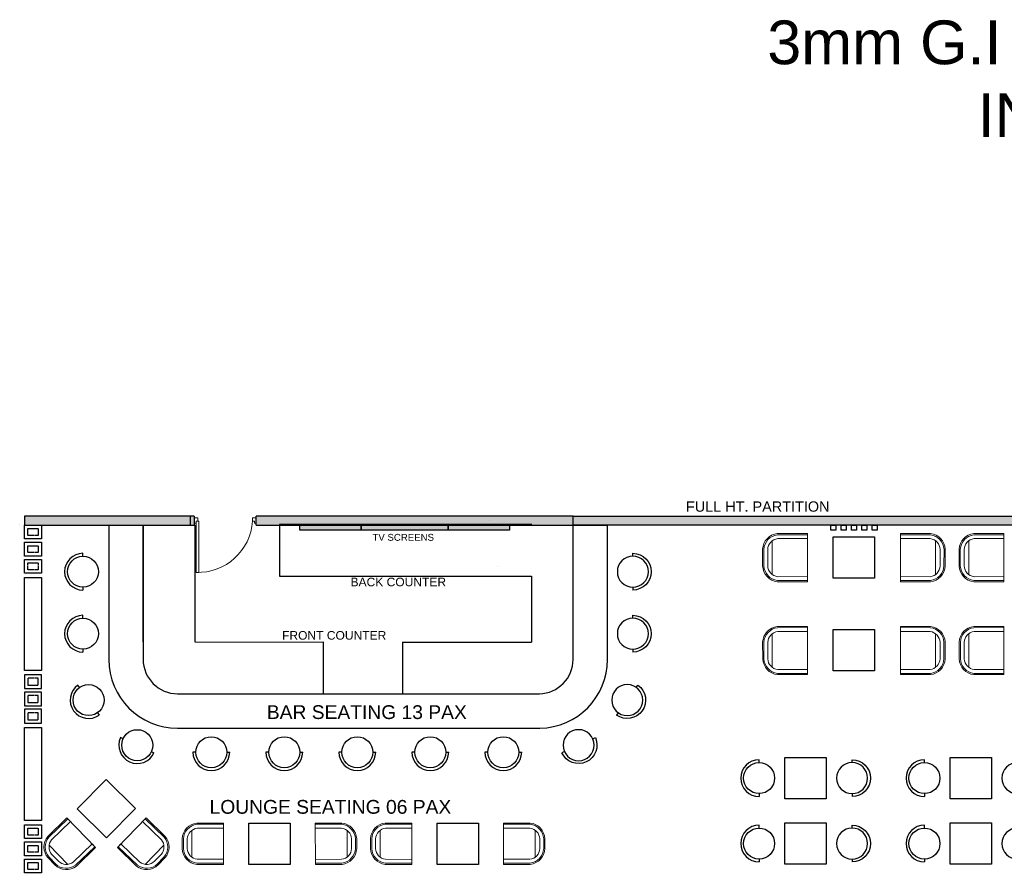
# Model space of a CAD drawing. Header units: millimetres. Extents: x 502444 to 745500, y -417645 to -375189.
# Tile 64 of 208: x 640538 to 645040, y -390865 to -386949. Entities that reach past the tile are written whole.
import ezdxf

# ---------------------------------------------------------------- set-up
doc = ezdxf.new("R2010")
doc.units = ezdxf.units.MM
doc.linetypes.add('DASHED', pattern=[0.75, 0.5, -0.25])
for name, color, linetype, lineweight in [('0FM-WS-TEXT', 7, 'Continuous', 25), ('furniture', 7, 'Continuous', 20), ('G-ANNO-TEXT', 231, 'Continuous', 9)]:
    doc.layers.add(name, color=color, linetype=linetype, lineweight=lineweight)
doc.layers.add('DOOR', color=7, linetype='Continuous', lineweight=13, true_color=0xcc9900)
doc.styles.add('Arial_B_4', font='arialbd.ttf', dxfattribs={"height": 800})

# ---------------------------------------------------------------- blocks, each defined once
blk = doc.blocks.new('HFHFHF')
at = {"layer": '0FM-WS-TEXT', "color": 252, "true_color": 0x939598}
for p, q in [((618930.6080923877, -145172.567106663), (618888.9080984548, -145172.6239940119)), ((619380.6080923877, -145172.567106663), (619422.3080923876, -145172.567106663))]:
    blk.add_line(p, q, dxfattribs=at)
blk.add_circle((619155.6080923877, -145172.567106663), 225, dxfattribs=at)
blk.add_arc((619155.6080923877, -145172.567106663), 266.7, 180.0122212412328, 0, dxfattribs=at)
blk = doc.blocks.new('dfg')
at = {"layer": 'furniture', "color": 9, "true_color": 0xc7c8ca}
blk.add_line((263.3849704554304, 624.7344475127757), (-263.3849704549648, 624.7344475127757), dxfattribs=at)
blk.add_lwpolyline([(-96.829853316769, 815), (96.82985331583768, 815, -0.3660734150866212), (407.5, 525.5512485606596), (407.5, 0), (-407.5, 0), (-407.5, 525.5512485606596, -0.3660734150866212), (-96.82985331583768, 815)], format="xyb", dxfattribs=at)
for points in [[(96.82985331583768, 815), (-96.82985331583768, 815, 0.3660734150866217), (-407.5, 525.5512485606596), (-407.5, 0), (-382.6765127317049, 0), (-382.6765127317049, 522.5856997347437, -0.3660734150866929), (-95.62513483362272, 790.0290438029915), (95.62513483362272, 790.0290438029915, -0.3660734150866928), (382.6765127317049, 522.5856997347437), (382.6765127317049, 0), (407.5, 0), (407.5, 525.5512485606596, 0.3660734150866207)], [(95.62513483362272, 790.0290438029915), (-95.62513483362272, 790.0290438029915, 0.3660734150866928), (-382.6765127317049, 522.5856997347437), (-382.6765127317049, 0), (-307.6765127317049, 0), (-307.6765127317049, 517.8044860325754, -0.358867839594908), (-93.68899315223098, 715.0290438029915), (93.68899315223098, 715.0290438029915, -0.3588678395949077), (307.6765127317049, 517.8044860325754), (307.6765127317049, 0), (382.6765127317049, 0), (382.6765127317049, 522.5856997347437, 0.3660734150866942)]]:
    blk.add_lwpolyline(points, format="xyb", close=True, dxfattribs=at)
blk = doc.blocks.new('DOOR SPA')
at = {"ltscale": 50}
blk.add_line((-230.9123921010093, -543.1537045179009), (-230.9123921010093, -542.2503968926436), dxfattribs=at)
at = {"layer": 'DOOR'}
blk.add_lwpolyline([(462.665633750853, -543.2682334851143), (498.4317349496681, -543.2682334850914), (498.4317349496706, 119.3567056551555), (462.6656337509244, 119.3045998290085)], close=True, dxfattribs=at)
for points in [[(-277.9730515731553, -586.0934336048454), (-277.9730515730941, -515.4460270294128), (-254.4427218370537, -515.4460270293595), (-254.4427218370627, -543.1536535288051), (-230.9123921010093, -543.153653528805), (-230.9123921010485, -586.0934336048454), (-277.9730515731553, -586.0934336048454)], [(521.9620646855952, -586.0934336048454), (521.9620646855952, -515.4459709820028), (498.4535919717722, -515.4459709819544), (498.4317349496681, -543.2682334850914), (474.9014052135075, -543.2682334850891), (474.9014052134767, -586.0934336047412), (521.9620646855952, -586.0934336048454)]]:
    blk.add_lwpolyline(points, dxfattribs=at)
at = {"layer": 'DOOR', "lineweight": 0}
blk.add_arc((475.8220642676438, -588.4679743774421), 708.1856923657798, 88.17045318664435, 176.3313416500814, dxfattribs=at)
blk = doc.blocks.new('DYHTU')
at = {"layer": 'furniture', "color": 9, "true_color": 0xc7c8ca}
for p, q in [((517358.0349281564, -382569.1215051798, 2.019078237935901e-09), (516920.8146352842, -382569.5742769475, 2.019078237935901e-09)), ((517358.0538585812, -382587.3956051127, 2.019078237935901e-09), (516923.0168207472, -382587.8469619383, 2.019078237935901e-09)), ((516923.0168207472, -382587.8469619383, 2.019078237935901e-09), (517358.0538585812, -382587.3956051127, 2.019078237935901e-09)), ((517358.0349281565, -382569.1215051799, 2.019078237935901e-09), (517358.7611875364, -383269.1213975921, 2.019078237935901e-09)), ((516847.8028293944, -382675.8256655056, 2.019078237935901e-09), (516848.3087994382, -383163.5012616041, 2.019078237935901e-09)), ((516926.5940167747, -382643.0580041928, 2.019078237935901e-09), (517357.7995143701, -382642.610622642, 2.019078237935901e-09)), ((516708.1088584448, -383041.0293907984, 2.019078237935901e-09), (516707.9609385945, -382798.5094570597, 2.019078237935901e-09)), ((516707.9609385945, -382798.5094570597, 2.019078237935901e-09), (516708.1088584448, -383041.0293907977, 2.019078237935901e-09)), ((516726.3453749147, -382799.3772927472, 2.019078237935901e-09), (516726.4914544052, -383040.1234088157, 2.019078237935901e-09)), ((516726.4914544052, -383040.1234088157, 2.019078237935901e-09), (516726.3453749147, -382799.3772927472, 2.019078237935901e-09)), ((516781.7046697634, -383038.64074321, 2.019078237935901e-09), (516781.5615479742, -382800.745386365, 2.019078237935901e-09)), ((517358.68488633, -383195.579027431, 2.019078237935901e-09), (516927.0640315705, -383196.0268399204, 2.019078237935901e-09)), ((517358.7611867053, -383269.120596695, 2.019078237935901e-09), (516921.4371430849, -383269.5224013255, 2.019078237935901e-09)), ((516923.6014075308, -383251.2451860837, 2.019078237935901e-09), (517358.742172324, -383250.79372164, 2.019078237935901e-09))]:
    blk.add_line(p, q, dxfattribs=at)
for centre, radius, start, end in [((516949.781144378, -382809.9245584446, 2.019078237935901e-09), 242.0894802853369, 96.87202337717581, 177.2973640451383), ((516949.7811443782, -382809.9245584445, 2.019078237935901e-09), 223.6845723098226, 96.87202337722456, 177.2973640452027), ((516949.781144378, -382809.9245584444, 2.019078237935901e-09), 168.4698483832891, 97.91094137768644, 176.8766613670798), ((516949.9048570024, -383029.1125310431, 2.019078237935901e-09), 242.0894802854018, 182.8215262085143, 263.2468668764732), ((516949.9048570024, -383029.1125310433, 2.019078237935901e-09), 223.6845723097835, 182.8215262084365, 263.2468668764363), ((516949.9048570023, -383029.1125310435, 2.019078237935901e-09), 168.469848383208, 183.2422288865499, 262.2079488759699)]:
    blk.add_arc(centre, radius, start, end, dxfattribs=at)
blk = doc.blocks.new('DHTH')
at = {"layer": '0FM-WS-TEXT'}
h = blk.add_hatch(color=256, dxfattribs=at)
h.dxf.hatch_style = 1
h.paths.add_polyline_path([(605717.6742260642, -417192.2539490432), (603252.3810371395, -417192.2539490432), (603252.3810371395, -417319.2539490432), (605717.6742260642, -417319.2539490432)])
h = blk.add_hatch(color=256, dxfattribs=at)
h.dxf.hatch_style = 1
h.paths.add_polyline_path([(625626.2391250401, -417192.2539490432), (606617.7887275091, -417192.2539490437), (606617.8151740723, -417319.2539490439), (625626.2655716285, -417319.2539490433)])
at = {"layer": '0FM-WS-TEXT', "true_color": 0x636466}
h = blk.add_hatch(color=251, dxfattribs=at)
h.dxf.hatch_style = 1
h.paths.add_polyline_path([(608141.551173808, -417315.7725505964), (607250.2197889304, -417316.1891250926), (607250.2197889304, -417393.7887300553), (608141.551173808, -417393.7887300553)])
h.paths.add_polyline_path([(609404.4868433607, -417315.7638457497), (608141.551173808, -417315.7638457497), (608141.551173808, -417393.7887300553), (609404.4868433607, -417393.7887300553)])
h.paths.add_polyline_path([(610295.8197889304, -417315.7638457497), (609404.4868433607, -417315.7638457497), (609404.4603967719, -417393.7887300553), (610295.7933423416, -417393.7887300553)])
for p, q in [((604476.9375765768, -417319.1472848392, 1.00953911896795e-09), (604476.9375765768, -419269.1557860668, 1.00953911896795e-09)), ((604976.9375765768, -417315.3706201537, 1.00953911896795e-09), (604976.9375765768, -419269.1472848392, 1.00953911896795e-09)), ((611717.6636807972, -419269.3139608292, 1.00953911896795e-09), (611718.0727217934, -417317.3781144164, 1.00953911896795e-09)), ((605726.797210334, -419016.1582884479, 1.00953911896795e-09), (607590.356970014, -419017.4268449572, 1.00953911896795e-09)), ((608740.3534210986, -419018.2096669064, 1.00953911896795e-09), (610616.420789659, -419019.4867375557, 1.00953911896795e-09)), ((605476.9375765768, -419769.1557860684, 1.00953911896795e-09), (610730.239440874, -419769.1557860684, 1.00953911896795e-09)), ((605476.9375765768, -420269.1557860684, 1.00953911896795e-09), (610735.4491946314, -420269.1557860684, 1.00953911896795e-09))]:
    blk.add_line(p, q)
at = {"elevation": 1.00953911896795e-09}
for points in [[(605717.6742260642, -417192.2539490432), (603252.3810371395, -417192.2539490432), (603252.4074837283, -417319.2539490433)], [(611217.7629318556, -417192.2539490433), (606617.8019507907, -417192.2539490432)], [(604976.9375765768, -419016.1582884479), (604976.797210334, -419016.1582884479), (604976.5778356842, -417319.2539490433), (605726.5778356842, -417319.2539490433), (605726.797210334, -419016.1582884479)], [(606617.8019507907, -417319.2539490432), (611718.0723287, -417319.2539490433)], [(610617.5781667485, -417312.6986832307), (610617.5781667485, -417312.6986832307), (606957.8020878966, -417313.694345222), (606957.8020878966, -418063.694345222), (610616.829645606, -418062.6988868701), (610616.829645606, -418062.6988868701)], [(610002.3947334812, -417255.8113710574), (610002.3950262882, -417254.7004426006)]]:
    blk.add_lwpolyline(points, dxfattribs=at)
blk.add_lwpolyline([(603184.7460530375, -417316.2411835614), (603184.7460530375, -417316.2411835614)], close=True, dxfattribs=at)
for centre, radius, start, end in [((605476.9375765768, -419269.1557860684, 1.00953911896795e-09), 1000, 180, 270), ((605476.9375765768, -419269.1557860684, 1.00953911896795e-09), 500, 180, 270), ((610717.6636807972, -419269.3139608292, 1.00953911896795e-09), 500.0000000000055, 271.4412279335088, 0), ((610717.6636807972, -419269.3139608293, 1.00953911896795e-09), 999.9999999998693, 271.0190886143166, 0)]:
    blk.add_arc(centre, radius, start, end)
at = {"layer": '0FM-WS-TEXT'}
for p, q in [((605659.8224839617, -417192.2539490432, 1.00953911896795e-09), (605659.8224839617, -417319.2539490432, 1.00953911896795e-09)), ((605717.6742260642, -417192.2539490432, 1.00953911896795e-09), (605717.6742260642, -417319.2539490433, 1.00953911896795e-09)), ((606617.8019507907, -417319.2539490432, 1.009539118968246e-09), (606617.8019507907, -417192.2539490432, 1.009539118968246e-09)), ((611217.7629318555, -417317.2539490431, 1.00953911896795e-09), (611217.7629318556, -417192.2539490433, 1.00953911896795e-09)), ((603252.4074837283, -417319.2539490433, 1.00953911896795e-09), (605717.6742260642, -417319.2539490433, 1.00953911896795e-09)), ((611217.6636807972, -419269.3139608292, 1.00953911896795e-09), (611217.7893784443, -417320.2667145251, 1.00953911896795e-09)), ((610123.7098696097, -417920.5570920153, 1.00953911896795e-09), (610123.7098696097, -417920.5570920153, 1.00953911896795e-09)), ((610616.829645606, -418062.6988868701), (610615.9104773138, -419019.4867375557)), ((607590.3569700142, -419016.1582884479, 1.00953911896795e-09), (607590.3569700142, -419769.1557860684, 1.00953911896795e-09)), ((608740.3534210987, -419018.2096669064, 1.00953911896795e-09), (608740.3529517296, -419769.1557860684, 1.00953911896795e-09))]:
    blk.add_line(p, q, dxfattribs=at)
for points, elevation in [([(611217.7629318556, -417192.2539490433), (625626.2391250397, -417192.2539490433), (625626.2655716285, -417319.2539490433), (611217.757682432, -417319.2539490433)], 1.00953911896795e-09), ([(603502.3810371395, -417319.2539490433), (603502.3810371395, -417519.2539490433), (603252.4074837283, -417519.2539490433), (603252.4074837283, -417319.2539490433)], 1.00953911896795e-09), ([(607250.2197889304, -417319.2539490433), (608141.551173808, -417319.2539490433), (608141.551173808, -417393.7887300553), (607250.2197889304, -417393.7887300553)], 1.00953911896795e-09), ([(608141.5247272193, -417319.2539490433), (609404.4603967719, -417319.2539490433), (609404.4603967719, -417393.7887300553), (608141.5247272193, -417393.7887300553)], 1.00953911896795e-09), ([(609404.4603967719, -417319.2539490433), (610295.7933423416, -417319.2539490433), (610295.7933423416, -417393.7887300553), (609404.4603967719, -417393.7887300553)], 1.00953911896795e-09), ([(614958.0011983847, -417394.2539490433), (614958.0011983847, -417319.2539490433), (615033.0011983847, -417319.2539490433), (615033.0011983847, -417394.2539490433)], 1.009539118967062e-09), ([(615108.0011983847, -417394.2539490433), (615108.0011983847, -417319.2539490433), (615183.0011983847, -417319.2539490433), (615183.0011983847, -417394.2539490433)], 1.009539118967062e-09), ([(615258.0011983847, -417394.2539490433), (615258.0011983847, -417319.2539490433), (615333.0011983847, -417319.2539490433), (615333.0011983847, -417394.2539490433)], 1.009539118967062e-09), ([(615408.0011983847, -417394.2539490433), (615408.0011983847, -417319.2539490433), (615483.0011983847, -417319.2539490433), (615483.0011983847, -417394.2539490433)], 1.009539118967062e-09), ([(615558.0011983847, -417394.2539490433), (615558.0011983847, -417319.2539490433), (615633.0011983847, -417319.2539490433), (615633.0011983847, -417394.2539490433)], 1.009539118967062e-09), ([(615595.5011983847, -417489.1749338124), (615595.5011983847, -418089.1749338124), (614995.5011983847, -418089.1749338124), (614995.5011983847, -417489.1749338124)], 1.009539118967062e-09), ([(603502.3810371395, -417569.2539490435), (603502.3810371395, -417769.2539490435), (603252.4074837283, -417769.2539490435), (603252.4074837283, -417569.2539490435)], 1.00953911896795e-09), ([(603502.3810371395, -417819.2539490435), (603502.3810371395, -418019.2539490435), (603252.4074837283, -418019.2539490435), (603252.4074837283, -417819.2539490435)], 1.00953911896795e-09), ([(603252.4074837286, -419431.7539490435), (603252.4074837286, -418081.7539490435), (603502.3810371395, -418081.7539490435), (603502.3810371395, -419431.7539490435)], 1.00953911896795e-09), ([(615595.5011983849, -418837.5363824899), (615595.5011983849, -419437.5363824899), (614995.5011983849, -419437.5363824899), (614995.5011983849, -418837.5363824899)], 2.019078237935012e-09), ([(603502.3810371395, -419694.2539490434), (603502.3810371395, -419494.2539490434), (603252.4074837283, -419494.2539490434), (603252.4074837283, -419694.2539490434)], 1.00953911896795e-09), ([(603502.3810371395, -419944.2539490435), (603502.3810371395, -419744.2539490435), (603252.4074837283, -419744.2539490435), (603252.4074837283, -419944.2539490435)], 1.00953911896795e-09), ([(603502.3810371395, -420194.2539490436), (603502.3810371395, -419994.2539490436), (603252.4074837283, -419994.2539490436), (603252.4074837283, -420194.2539490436)], 1.00953911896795e-09), ([(603252.4074837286, -421606.7539490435), (603252.4074837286, -420256.7539490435), (603502.3810371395, -420256.7539490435), (603502.3810371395, -421606.7539490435)], 1.00953911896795e-09), ([(614893.6064809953, -420692.5194070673), (614893.6064809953, -421292.5194070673), (614293.6064809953, -421292.5194070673), (614293.6064809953, -420692.5194070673)], 1.00953911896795e-09), ([(617293.6064809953, -420692.519407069), (617293.6064809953, -421292.519407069), (616693.6064809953, -421292.519407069), (616693.6064809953, -420692.519407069)], 1.00953911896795e-09), ([(604865.6860377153, -421432.1510270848), (604444.8911852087, -421859.8561733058), (604017.1860389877, -421439.0613207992), (604437.9808914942, -421011.3561745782)], 1.00953911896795e-09), ([(607109.9511583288, -421647.9349281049), (607109.9511583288, -422247.9349281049), (606509.9511583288, -422247.9349281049), (606509.9511583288, -421647.9349281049)], 2.019078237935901e-09), ([(609843.3663714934, -421645.0989727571), (609843.3663714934, -422245.0989727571), (609243.3663714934, -422245.0989727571), (609243.3663714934, -421645.0989727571)], 3.028617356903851e-09), ([(614893.6064809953, -421642.5194070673), (614893.6064809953, -422242.5194070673), (614293.6064809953, -422242.5194070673), (614293.6064809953, -421642.5194070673)], 1.00953911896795e-09), ([(617293.6064809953, -421642.519407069), (617293.6064809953, -422242.519407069), (616693.6064809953, -422242.519407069), (616693.6064809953, -421642.519407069)], 1.00953911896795e-09), ([(603502.3810371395, -421669.2539490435), (603502.3810371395, -421869.2539490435), (603252.4074837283, -421869.2539490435), (603252.4074837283, -421669.2539490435)], 1.00953911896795e-09), ([(603502.3810371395, -421919.2539490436), (603502.3810371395, -422119.2539490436), (603252.4074837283, -422119.2539490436), (603252.4074837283, -421919.2539490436)], 1.00953911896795e-09), ([(603502.3810371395, -422169.2539490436), (603502.3810371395, -422369.2539490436), (603252.4074837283, -422369.2539490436), (603252.4074837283, -422169.2539490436)], 1.00953911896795e-09)]:
    blk.add_lwpolyline(points, close=True, dxfattribs=dict(at, elevation=elevation))
at = {"layer": '0FM-WS-TEXT', "linetype": 'DASHED', "ltscale": 20, "elevation": 1.00953911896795e-09}
for points in [[(603302.4074837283, -417469.2539490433), (603302.4074837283, -417369.2539490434), (603452.3810371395, -417369.2539490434), (603452.3810371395, -417469.2539490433)], [(603302.4074837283, -417719.2539490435), (603302.4074837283, -417619.2539490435), (603452.3810371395, -417619.2539490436), (603452.3810371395, -417719.2539490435)], [(603302.4074837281, -417969.2539490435), (603302.4074837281, -417869.2539490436), (603452.3810371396, -417869.2539490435), (603452.3810371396, -417969.2539490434)], [(603302.4074837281, -419544.2539490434), (603302.4074837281, -419644.2539490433), (603452.3810371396, -419644.2539490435), (603452.3810371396, -419544.2539490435)], [(603302.4074837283, -419794.2539490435), (603302.4074837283, -419894.2539490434), (603452.3810371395, -419894.2539490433), (603452.3810371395, -419794.2539490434)], [(603302.4074837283, -420044.2539490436), (603302.4074837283, -420144.2539490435), (603452.3810371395, -420144.2539490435), (603452.3810371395, -420044.2539490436)], [(603302.4074837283, -421819.2539490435), (603302.4074837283, -421719.2539490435), (603452.3810371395, -421719.2539490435), (603452.3810371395, -421819.2539490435)], [(603302.4074837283, -422069.2539490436), (603302.4074837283, -421969.2539490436), (603452.3810371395, -421969.2539490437), (603452.3810371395, -422069.2539490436)], [(603302.4074837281, -422319.2539490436), (603302.4074837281, -422219.2539490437), (603452.3810371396, -422219.2539490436), (603452.3810371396, -422319.2539490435)]]:
    blk.add_lwpolyline(points, close=True, dxfattribs=at)
at = {"layer": '0FM-WS-TEXT'}
for name, p in [('DYHTU', (97261.74001167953, -34873.05963449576)), ('DYHTU', (100113.1925897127, -34873.05963449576)), ('DYHTU', (97262.4662702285, -36221.42720938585)), ('DYHTU', (100113.9188482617, -36221.42720938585)), ('HFHFHF', (-13189.33120354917, -275445.0247228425, 1.00953911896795e-09)), ('HFHFHF', (-12129.51513559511, -275445.0247228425, 1.00953911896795e-09)), ('HFHFHF', (-11069.69906764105, -275445.0247228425, 1.00953911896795e-09)), ('HFHFHF', (-10009.88299968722, -275445.0247228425, 1.00953911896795e-09)), ('HFHFHF', (-8950.066931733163, -275445.0247228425, 1.00953911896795e-09))]:
    blk.add_blockref(name, p, dxfattribs=at)
at = {"layer": '0FM-WS-TEXT', "xscale": -1}
for p in [(1133329.262385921, -34873.05883359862), (1133328.536126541, -36221.36697143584)]:
    blk.add_blockref('DYHTU', p, dxfattribs=at)
at = {"layer": '0FM-WS-TEXT'}
for p, rotation in [((749276.0331151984, 201159.1455045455, 1.00953911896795e-09), 270), ((749276.0331151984, 200259.1455045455, 1.00953911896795e-09), 270), ((363561.5422344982, 168806.9002133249, 1.00953911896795e-09), 305.4284391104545), ((101063.4661412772, -32459.38611751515, 1.00953911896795e-09), 335.5917201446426), ((759091.1735876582, 197213.0886853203, 1.00953911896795e-09), 270), ((761491.1735876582, 197213.0886853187, 1.00953911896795e-09), 270)]:
    blk.add_blockref('HFHFHF', p, dxfattribs=dict(at, rotation=rotation))
at = {"layer": '0FM-WS-TEXT', "xscale": -1}
for p, rotation in [((466913.3589142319, 201158.9873297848, 1.00953911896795e-09), 90), ((466913.3589142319, 200258.9873297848, 1.00953911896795e-09), 90), ((852627.849794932, 168806.7420385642, 1.00953911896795e-09), 54.57156088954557), ((1115125.925888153, -32459.54429227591, 1.00953911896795e-09), 24.40827985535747)]:
    blk.add_blockref('HFHFHF', p, dxfattribs=dict(at, rotation=rotation))
at = {"layer": '0FM-WS-TEXT', "color": 253, "true_color": 0xb5af97, "rotation": 270}
for p in [(759091.1735876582, 198163.0886853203, 1.00953911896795e-09), (761491.1735876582, 198163.0886853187, 1.00953911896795e-09)]:
    blk.add_blockref('HFHFHF', p, dxfattribs=at)
at = {"layer": '0FM-WS-TEXT', "color": 126, "true_color": 0x1b835d, "xscale": -1, "rotation": 90}
for p in [(470096.0393743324, 198163.0886853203, 1.00953911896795e-09), (472496.0393743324, 198163.0886853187, 1.00953911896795e-09)]:
    blk.add_blockref('HFHFHF', p, dxfattribs=at)
at = {"layer": '0FM-WS-TEXT', "color": 253, "true_color": 0xb5af97, "xscale": -1, "rotation": 90}
for p in [(470096.0393743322, 197213.0886853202, 1.00953911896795e-09), (472496.0393743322, 197213.0886853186, 1.00953911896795e-09)]:
    blk.add_blockref('HFHFHF', p, dxfattribs=at)
at = {"layer": 'DOOR', "xscale": 1.125091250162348, "yscale": 1.125091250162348, "zscale": 1.125091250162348, "rotation": 180}
blk.add_blockref('DOOR SPA', (606305.0569026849, -417872.8912999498, 1.009539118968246e-09), dxfattribs=at)
at = {"layer": 'furniture', "color": 252, "lineweight": 25, "true_color": 0x939598}
for p, xscale, yscale, zscale, rotation in [((604077.9348311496, -421784.9783016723, 1.00953911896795e-09), 0.7361963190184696, 0.7361963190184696, 0.7361963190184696, 133.9532112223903), ((604811.8475392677, -421784.9783016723, 1.00953911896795e-09), -0.7361963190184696, 0.7361963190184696, 0.7361963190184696, 226.0467887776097), ((606143.1174590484, -421944.3566194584, 2.019078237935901e-09), 0.7361963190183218, 0.7361963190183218, 0.7361963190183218, 90.03601402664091), ((607476.7811094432, -421944.8337999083, 2.019078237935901e-09), 0.7361963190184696, 0.7361963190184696, 0.7361963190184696, 270.059445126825), ((608876.5349597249, -421944.6798269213, 3.028617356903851e-09), -0.7361963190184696, 0.7361963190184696, 0.7361963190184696, 89.94055487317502), ((610210.1986101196, -421944.2026464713, 3.028617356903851e-09), -0.7361963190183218, 0.7361963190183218, 0.7361963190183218, 269.9639859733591)]:
    blk.add_blockref('dfg', p, dxfattribs=dict(at, xscale=xscale, yscale=yscale, zscale=zscale, rotation=rotation))
at = {"layer": 'G-ANNO-TEXT', "color": 7, "attachment_point": 1, "style": 'Arial_B_4'}
for s, insert, char_height, width in [('\\pxqc;{\\fArial|b0|i0|c0|p34;FULL HT. PARTITION }', (609236.2979841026, -416976.3884946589, 1.00953911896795e-09), 150, 9325.327454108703), ('\\pxqc;{\\fArial|b0|i0|c0|p34;TV SCREENS}', (606257.8183682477, -417448.2381232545, 1.00953911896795e-09), 100, 4989.576629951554), ('{\\fArial|b0|i0|c0|p34;BACK COUNTER}', (607987.5668132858, -418083.7106945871, 1.00953911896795e-09), 125, 3074.984475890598), ('{\\fArial|b0|i0|c0|p34;FRONT COUNTER}', (606993.5984693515, -418858.5400406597, 1.00953911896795e-09), 125, 3074.984475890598), ('{\\fArial|b0|i0|c0|p34;BAR SEATING 13 PAX}', (606772.2219556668, -419934.8608035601, 1.00953911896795e-09), 200, 3074.984475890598), ('\\pxqc;{\\fArial|b0|i0|c0|p34;LOUNGE SEATING 06 PAX}', (605200.8771284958, -421309.6212983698, 1.00953911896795e-09), 200, 4989.576629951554)]:
    blk.add_mtext(s, dxfattribs=dict(at, insert=insert, char_height=char_height, width=width))

msp = doc.modelspace()

# ---------------------------------------------------------------- block references
at = {"layer": '0FM-WS-TEXT', "color": 18, "lineweight": 25, "true_color": 0x000000, "xscale": 0.3149720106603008, "yscale": 0.3149720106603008, "zscale": 0.3149720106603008}
msp.add_blockref('DHTH', (450551.7402449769, -257815.0146809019, 2803.511267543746), dxfattribs=at)

# ---------------------------------------------------------------- texts
at = {"layer": 'G-ANNO-TEXT', "color": 7, "insert": (643748.3600774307, -386952.6687009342, 1.300187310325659e-09), "char_height": 200, "width": 2101.613575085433, "attachment_point": 1, "style": 'Arial_B_4'}
msp.add_mtext('\\pxqr;{\\fArial|b0|i0|c0|p34;3mm G.I TRAY\\PINSIDE }', dxfattribs=at)

doc.saveas('drawing.dxf')
